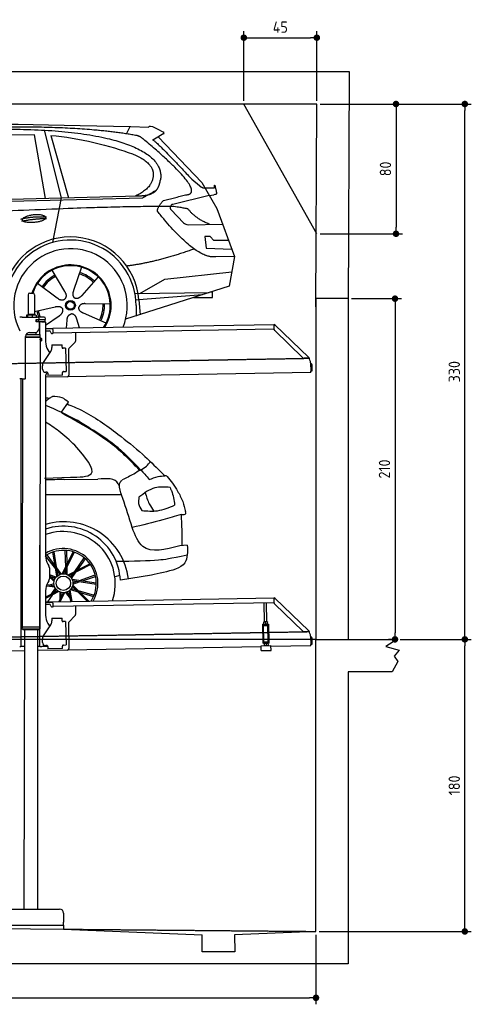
# Model space of a CAD drawing. Header units: millimetres. Extents: x 552 to 7231, y 5867 to 11935.
# Tile 5 of 5: x 4448 to 7231, y 5867 to 11935. Entities that reach past the tile are written whole.
import ezdxf

# ---------------------------------------------------------------- set-up
doc = ezdxf.new("R2010")
doc.units = ezdxf.units.MM
doc.linetypes.add('GEN3', pattern=[6.25, 5, -1.25])
doc.layers.get('0').update_dxf_attribs({"lineweight": 25})
for name, color, linetype, lineweight in [('3', 6, 'GEN3', 25), ('4', 3, 'Continuous', 25), ('5', 3, 'Continuous', 25), ('AM_5', 3, 'Continuous', 25)]:
    doc.layers.add(name, color=color, linetype=linetype, lineweight=lineweight)
doc.layers.add('Car', color=10, linetype='Continuous')
doc.styles.get("Standard").update_dxf_attribs({"font": 'ISOCP.SHX'})
doc.dimstyles.new('GEN-ISO$0', dxfattribs={"dimscale": 20, "dimtxt": 3.5, "dimasz": 2, "dimexe": 2, "dimexo": 1, "dimgap": 1.5, "dimtad": 1, "dimdec": 1, "dimlfac": 0.1, "dimdsep": 46, "dimtxsty": 'STANDARD', "dimblk": 'PUNKT', "dimcen": 2, "dimclrd": 256, "dimclre": 256, "dimclrt": 2, "dimadec": 0, "dimazin": 0, "dimtp": 0.1, "dimtm": 0.1, "dimtfac": 0.71, "dimtdec": 1, "dimtmove": 2, "dimatfit": 3, "dimldrblk": 'PUNKT', "dimfxl": 1, "dimtolj": 1, "dimarcsym": 0})

# ---------------------------------------------------------------- blocks, each defined once
blk = doc.blocks.new('PUNKT')
at = {"layer": '4', "color": 0, "linetype": 'ByBlock'}
blk.add_line((-0.5, 0), (-1, 0), dxfattribs=at)
at = {"layer": '4', "color": 0, "linetype": 'ByBlock', "const_width": 0.5}
blk.add_lwpolyline([(-0.25, 0, 1), (0.25, 0, 1)], format="xyb", close=True, dxfattribs=at)
blk = doc.blocks.new('*D4')
at = {"layer": '4', "lineweight": -2, "transparency": 16777216}
for p, q in [((6792.8, 8115.9), (7231, 8115.9)), ((7191, 6355.9), (7191, 8075.9)), ((6293.7, 6315.9), (7231, 6315.9))]:
    blk.add_line(p, q, dxfattribs=at)
at = {"layer": 'Defpoints', "color": 0, "transparency": 16777216}
for p in [(6772.8, 8115.9), (7191, 8115.9), (6273.7, 6315.9)]:
    blk.add_point(p, dxfattribs=at)
at = {"layer": '4', "lineweight": -2, "transparency": 16777216, "xscale": 40, "yscale": 40, "zscale": 40}
for p, rotation in [((7191, 8115.9), 90), ((7191, 6315.9), 270)]:
    blk.add_blockref('PUNKT', p, dxfattribs=dict(at, rotation=rotation))
at = {"layer": '4', "color": 2, "transparency": 16777216, "insert": (7126, 7215.9), "char_height": 70, "attachment_point": 5, "rotation": 90}
blk.add_mtext('\\A1;180', dxfattribs=at)
blk = doc.blocks.new('*D5')
at = {"layer": '4', "lineweight": -2, "transparency": 16777216}
for p, q in [((6298.9, 11415.5), (7231, 11415.5)), ((7191, 8155.9), (7191, 11375.5)), ((6792.8, 8115.9), (7231, 8115.9))]:
    blk.add_line(p, q, dxfattribs=at)
at = {"layer": 'Defpoints', "color": 0, "transparency": 16777216}
for p in [(6278.9, 11415.5), (7191, 11415.5), (6772.8, 8115.9)]:
    blk.add_point(p, dxfattribs=at)
at = {"layer": '4', "lineweight": -2, "transparency": 16777216, "xscale": 40, "yscale": 40, "zscale": 40}
for p, rotation in [((7191, 11415.5), 90), ((7191, 8115.9), 270)]:
    blk.add_blockref('PUNKT', p, dxfattribs=dict(at, rotation=rotation))
at = {"layer": '4', "color": 2, "transparency": 16777216, "insert": (7126, 9765.7), "char_height": 70, "attachment_point": 5, "rotation": 90}
blk.add_mtext('\\A1;330', dxfattribs=at)
blk = doc.blocks.new('*D10')
at = {"layer": '4', "lineweight": -2, "transparency": 16777216}
for p, q in [((5828.9, 11435.5), (5828.9, 11864.2)), ((6278.9, 11435.5), (6278.9, 11864.2)), ((5868.9, 11824.2), (6238.9, 11824.2))]:
    blk.add_line(p, q, dxfattribs=at)
at = {"layer": 'Defpoints', "color": 0, "transparency": 16777216}
for p in [(6278.9, 11824.2), (5828.9, 11415.5), (6278.9, 11415.5)]:
    blk.add_point(p, dxfattribs=at)
at = {"layer": '4', "lineweight": -2, "transparency": 16777216, "xscale": 40, "yscale": 40, "zscale": 40, "rotation": 180}
blk.add_blockref('PUNKT', (5828.9, 11824.2), dxfattribs=at)
at = {"layer": '4', "lineweight": -2, "transparency": 16777216, "xscale": 40, "yscale": 40, "zscale": 40}
blk.add_blockref('PUNKT', (6278.9, 11824.2), dxfattribs=at)
at = {"layer": '4', "color": 2, "transparency": 16777216, "insert": (6053.9, 11889.2), "char_height": 70, "attachment_point": 5}
blk.add_mtext('\\A1;45', dxfattribs=at)
blk = doc.blocks.new('*D11')
at = {"layer": '4', "lineweight": -2, "transparency": 16777216}
for p, q in [((6298.9, 11415.5), (6806.9, 11415.5)), ((6766.9, 11375.5), (6766.9, 10655.5)), ((6298.9, 10615.5), (6806.9, 10615.5))]:
    blk.add_line(p, q, dxfattribs=at)
at = {"layer": 'Defpoints', "color": 0, "transparency": 16777216}
for p in [(6278.9, 11415.5), (6278.9, 10615.5), (6766.9, 10615.5)]:
    blk.add_point(p, dxfattribs=at)
at = {"layer": '4', "lineweight": -2, "transparency": 16777216, "xscale": 40, "yscale": 40, "zscale": 40}
for p, rotation in [((6766.9, 11415.5), 90), ((6766.9, 10615.5), 270)]:
    blk.add_blockref('PUNKT', p, dxfattribs=dict(at, rotation=rotation))
at = {"layer": '4', "color": 2, "transparency": 16777216, "insert": (6701.9, 11015.5), "char_height": 70, "attachment_point": 5, "rotation": 90}
blk.add_mtext('\\A1;80', dxfattribs=at)
blk = doc.blocks.new('*D12')
at = {"layer": '4', "lineweight": -2, "transparency": 16777216}
for p, q in [((1073.7, 6345.9), (1073.7, 5866.7)), ((6273.7, 6295.9), (6273.7, 5866.7)), ((1113.7, 5906.7), (6233.7, 5906.7))]:
    blk.add_line(p, q, dxfattribs=at)
at = {"layer": 'Defpoints', "color": 0, "transparency": 16777216}
for p in [(1073.7, 6365.9), (6273.7, 6315.9), (6273.7, 5906.7)]:
    blk.add_point(p, dxfattribs=at)
at = {"layer": '4', "lineweight": -2, "transparency": 16777216, "xscale": 40, "yscale": 40, "zscale": 40, "rotation": 180}
blk.add_blockref('PUNKT', (1073.7, 5906.7), dxfattribs=at)
at = {"layer": '4', "lineweight": -2, "transparency": 16777216, "xscale": 40, "yscale": 40, "zscale": 40}
blk.add_blockref('PUNKT', (6273.7, 5906.7), dxfattribs=at)
at = {"layer": '4', "color": 2, "transparency": 16777216, "insert": (3673.7, 5971.7), "char_height": 70, "attachment_point": 5}
blk.add_mtext('\\A1;520', dxfattribs=at)
blk = doc.blocks.new('*D13')
at = {"layer": 'AM_5', "lineweight": -2, "transparency": 16777216}
for p, q in [((6492.8, 10215.9), (6800.7, 10215.9)), ((6760.7, 10175.9), (6760.7, 8155.9)), ((6752.8, 8115.9), (6720.7, 8115.9))]:
    blk.add_line(p, q, dxfattribs=at)
at = {"layer": 'Defpoints', "color": 0, "transparency": 16777216}
for p in [(6472.8, 10215.9), (6760.7, 8115.9), (6772.8, 8115.9)]:
    blk.add_point(p, dxfattribs=at)
at = {"layer": 'AM_5', "lineweight": -2, "transparency": 16777216, "xscale": 40, "yscale": 40, "zscale": 40}
for p, rotation in [((6760.7, 10215.9), 90), ((6760.7, 8115.9), 270)]:
    blk.add_blockref('PUNKT', p, dxfattribs=dict(at, rotation=rotation))
at = {"layer": 'AM_5', "color": 2, "linetype": 'Continuous', "transparency": 16777216, "insert": (6695.7, 9165.9), "char_height": 70, "attachment_point": 5, "rotation": 90}
blk.add_mtext('\\A1;210', dxfattribs=at)

msp = doc.modelspace()

# ---------------------------------------------------------------- linework, layer by layer
for p, q in [((878.92, 11615.52), (6478.92, 11615.52)), ((6478.92, 11615.52), (6472.77, 10165.9)), ((6278.92, 11415.52), (1072.77, 11415.52)), ((6278.92, 10615.52), (5828.92, 11415.52)), ((6272.78, 10165.9), (6278.92, 11415.52)), ((4499.57, 10239.98), (4499.57, 10119.98)), ((4509.57, 10249.98), (4529.57, 10249.98)), ((4539.57, 10239.98), (4539.57, 10119.98)), ((6472.77, 10215.9), (6272.78, 10215.9)), ((6272.78, 10215.9), (6272.78, 8115.9)), ((6472.77, 10215.9), (6472.77, 8115.9)), ((4463.57, 10102.48), (4447.57, 10102.48)), ((4463.57, 10102.48), (4557.57, 10102.48)), ((4489.65, 10112.52), (4489.65, 10102.48)), ((4492.07, 10114.98), (4491.61, 10114.71)), ((4492.52, 10114.98), (4492.07, 10114.98)), ((4510.35, 10114.98), (4492.52, 10114.98)), ((4495.39, 10112.52), (4495.39, 10102.48)), ((4499.57, 10119.98), (4539.57, 10119.98)), ((4501.57, 10114.98), (4501.57, 10119.98)), ((4537.39, 10114.98), (4510.35, 10114.98)), ((4525.31, 10112.52), (4525.31, 10102.48)), ((4547.07, 10114.98), (4537.39, 10114.98)), ((4537.57, 10114.98), (4537.57, 10119.98)), ((4547.07, 10114.98), (4547.53, 10114.71)), ((4549.48, 10112.52), (4549.48, 10102.48)), ((4549.57, 10086.48), (4564.57, 10086.48)), ((4549.57, 10073.98), (4549.57, 10086.48)), ((4564.57, 10085.98), (4549.57, 10085.98)), ((4564.57, 10073.98), (4549.57, 10073.98)), ((4550.57, 10085.98), (4550.57, 10073.98)), ((4597.57, 10102.48), (4557.57, 10102.48)), ((4564.57, 10085.98), (4565.57, 10085.98)), ((4565.57, 10073.98), (4564.57, 10073.98)), ((4567.74, 10085.98), (4565.57, 10085.98)), ((4565.57, 10073.98), (4565.57, 10085.98)), ((4565.57, 10073.98), (4567.74, 10073.98)), ((4567.57, 10092.48), (4567.57, 10089.48)), ((4603.4, 10085.98), (4567.74, 10085.98)), ((4603.4, 10073.98), (4567.74, 10073.98)), ((4588.57, 10086.48), (4604.57, 10086.48)), ((4588.57, 10086.48), (4588.57, 10085.98)), ((4603.4, 10085.98), (4605.57, 10085.98)), ((4605.57, 10073.98), (4603.4, 10073.98)), ((4605.57, 10073.98), (4605.57, 10085.98)), ((4607.57, 10089.48), (4607.57, 10092.48)), ((4567.57, 10070.98), (4567.57, 10032.48)), ((4572.57, 9993.9), (4572.57, 10072.48)), ((4584.57, 10072.48), (4572.57, 10072.48)), ((4584.57, 10072.48), (4606.57, 10072.48)), ((4607.57, 10071.48), (4607.57, 9949.54)), ((4607.57, 10032.25), (4641.05, 10032.84)), ((4641.12, 10028.84), (4607.57, 10028.25)), ((4607.57, 10017.25), (4628.81, 10017.62)), ((4641.05, 10032.84), (4651.05, 10033.01)), ((4651.12, 10029.01), (4641.12, 10028.84)), ((4651.05, 10033.01), (6015.84, 10056.83)), ((4651.19, 10025.01), (4651.05, 10033.01)), ((4651.19, 10025.01), (4651.48, 10008.02)), ((6011.36, 10026.75), (4656.57, 10003.1)), ((6016.97, 10058.53), (6015.58, 10057.09)), ((6017.37, 10055.35), (6015.58, 10057.09)), ((6016.12, 10025.88), (6015.73, 10048.43)), ((6015.96, 10050.02), (6015.84, 10056.83)), ((6016.97, 10058.53), (6018.76, 10056.79)), ((6018.87, 10053.91), (6017.37, 10055.35)), ((6018.76, 10056.79), (6020.26, 10055.34)), ((6018.87, 10053.91), (6019.25, 10054.29)), ((6193.05, 9850.95), (6019.17, 10018.86)), ((6019.25, 10054.29), (6020.26, 10055.34)), ((6020.26, 10055.34), (6229.47, 9853.31)), ((4483.57, 9725.48), (4483.57, 9982.48)), ((4483.57, 9980.77), (4574.55, 9980.63)), ((4483.57, 9979.03), (4571.54, 9978.9)), ((4571.54, 9978.9), (4483.57, 9979.03)), ((4574.54, 9977.16), (4483.57, 9977.3)), ((4486.4, 9994.03), (4574.57, 9993.89)), ((4508.57, 10007.48), (4542.57, 10007.48)), ((4549.57, 9993.93), (4549.59, 10008.49)), ((4571.54, 9978.9), (4574.55, 9980.63)), ((4571.54, 9978.9), (4574.54, 9977.16)), ((4574.51, 9956.39), (4571.79, 8191.9)), ((4572.57, 9978.31), (4572.57, 9979.49)), ((4574.51, 9956.39), (4581.51, 9956.38)), ((4574.54, 9977.16), (4574.53, 9971.39)), ((4574.53, 9971.39), (4581.53, 9971.38)), ((4574.55, 9980.63), (4574.57, 9993.89)), ((4581.51, 9956.38), (4581.53, 9971.38)), ((4582.51, 9957.38), (4581.51, 9956.38)), ((4582.53, 9970.38), (4581.53, 9971.38)), ((4582.53, 9970.38), (4582.51, 9957.38)), ((4638.99, 10007.8), (4639, 10006.8)), ((4644.09, 10001.89), (4649.09, 10001.97)), ((4791.55, 10005.46), (4792.44, 9954.61)), ((4620.96, 9899.54), (4632.43, 9879.69)), ((4645.33, 9930.9), (4708.32, 9932)), ((4645.33, 9930.9), (4645.61, 9914.9)), ((4645.68, 9910.66), (4645.61, 9914.9)), ((4708.6, 9916), (4708.32, 9932)), ((4708.6, 9916), (4708.62, 9915)), ((4713.7, 9910.09), (4714.7, 9910.1)), ((4730.7, 9910.38), (4714.7, 9910.1)), ((4730.7, 9910.38), (4733.21, 9766.4)), ((4748.37, 9900.55), (4751.09, 9744.71)), ((4789.63, 9947.49), (4751.18, 9907.67)), ((4593.55, 9822.05), (4639.7, 9890.48)), ((6222.72, 9848.54), (6200.17, 9848.15)), ((6228.46, 9852.26), (6228.08, 9851.87)), ((6229.58, 9850.43), (6228.08, 9851.87)), ((6229.47, 9853.31), (6228.46, 9852.26)), ((6229.47, 9853.31), (6230.97, 9851.87)), ((6231.38, 9848.69), (6229.58, 9850.43)), ((6230.97, 9851.87), (6232.77, 9850.13)), ((6231.38, 9848.69), (6232.77, 9850.13)), ((4587.92, 9781.87), (4587.57, 9801.87)), ((6240.01, 9820), (6240.9, 9768.72)), ((6242.3, 9803.18), (6242.87, 9770.81)), ((6242.87, 9770.81), (6250.86, 9770.95)), ((6250.86, 9770.95), (6250.3, 9803.32)), ((4463.57, 9722.48), (4447.57, 9722.48)), ((4455.57, 9719.48), (4455.57, 9722.48)), ((4455.57, 9719.48), (4455.57, 8097.48)), ((4464.15, 9722.48), (4461.79, 8192.07)), ((4463.57, 9722.48), (4480.57, 9722.48)), ((4607.57, 9739.48), (4607.57, 8629.11)), ((4741.27, 9734.54), (4607.57, 9732.21)), ((4616.27, 9762.36), (4608.27, 9762.22)), ((4621.35, 9757.45), (4621.61, 9742.45)), ((4711.6, 9744.02), (4621.61, 9742.45)), ((4711.3, 9761.02), (4711.32, 9760.02)), ((4711.6, 9744.02), (4711.32, 9760.02)), ((4717.22, 9766.13), (4716.22, 9766.11)), ((4717.22, 9766.13), (4733.21, 9766.4)), ((6241.04, 9760.72), (4741.27, 9734.54)), ((6241.04, 9760.72), (6240.9, 9768.72)), ((4572.57, 8072.48), (4572.57, 8696.99)), ((4620.96, 8579.11), (4627.22, 8568.28)), ((4630.57, 8555.78), (4630.57, 8489.18)), ((4627.22, 8476.68), (4620.96, 8465.85)), ((4607.57, 8415.85), (4607.57, 8264.54)), ((4607.57, 8347.25), (4641.05, 8347.84)), ((4641.12, 8343.84), (4607.57, 8343.25)), ((4607.57, 8332.25), (4628.81, 8332.62)), ((4638.99, 8322.8), (4639, 8321.8)), ((4641.05, 8347.84), (4651.05, 8348.01)), ((4651.12, 8344.01), (4641.12, 8343.84)), ((4644.09, 8316.89), (4649.09, 8316.97)), ((4651.05, 8348.01), (6015.84, 8371.83)), ((4651.19, 8340.01), (4651.05, 8348.01)), ((4651.19, 8340.01), (4651.48, 8323.02)), ((6011.36, 8341.75), (4656.57, 8318.1)), ((4791.55, 8320.46), (4792.44, 8269.61)), ((5955.41, 8224.06), (5953.37, 8340.74)), ((5971.41, 8224.34), (5969.37, 8341.02)), ((6016.97, 8373.53), (6015.58, 8372.09)), ((6017.37, 8370.35), (6015.58, 8372.09)), ((6016.12, 8340.88), (6015.73, 8363.43)), ((6015.96, 8365.02), (6015.84, 8371.83)), ((6016.97, 8373.53), (6018.76, 8371.79)), ((6018.87, 8368.91), (6017.37, 8370.35)), ((6018.76, 8371.79), (6020.26, 8370.34)), ((6018.87, 8368.91), (6019.25, 8369.29)), ((6193.05, 8165.95), (6019.17, 8333.86)), ((6019.25, 8369.29), (6020.26, 8370.34)), ((6020.26, 8370.34), (6229.47, 8168.31)), ((4789.63, 8262.49), (4751.18, 8222.67)), ((4593.55, 8137.05), (4639.7, 8205.48)), ((4620.96, 8214.54), (4632.43, 8194.69)), ((4645.33, 8245.9), (4708.32, 8247)), ((4645.33, 8245.9), (4645.61, 8229.9)), ((4645.68, 8225.66), (4645.61, 8229.9)), ((4708.6, 8231), (4708.32, 8247)), ((4708.6, 8231), (4708.62, 8230)), ((4713.7, 8225.09), (4714.7, 8225.1)), ((4730.7, 8225.38), (4714.7, 8225.1)), ((4730.7, 8225.38), (4733.21, 8081.4)), ((4748.37, 8215.55), (4751.09, 8059.71)), ((5943.67, 8209.05), (5948.67, 8209.14)), ((5943.67, 8209.05), (5943.81, 8201.05)), ((5948.81, 8201.14), (5943.81, 8201.05)), ((5943.81, 8201.05), (5943.95, 8193.05)), ((5943.95, 8193.05), (5945.43, 8108.06)), ((5948.67, 8209.14), (5978.66, 8209.66)), ((5948.81, 8201.14), (5978.8, 8201.66)), ((5952.1, 8101.18), (5950.36, 8201.16)), ((5952.16, 8224), (5951.42, 8223.55)), ((5951.64, 8210.69), (5951.44, 8222.48)), ((5952.42, 8209.2), (5951.66, 8209.62)), ((5974.66, 8224.39), (5952.16, 8224)), ((5963.64, 8210.9), (5963.43, 8222.69)), ((5974.66, 8224.39), (5975.41, 8223.97)), ((5974.91, 8209.59), (5975.66, 8210.04)), ((5975.64, 8211.11), (5975.43, 8222.9)), ((5979, 8101.65), (5977.25, 8201.63)), ((5978.66, 8209.66), (5983.66, 8209.75)), ((5983.8, 8201.75), (5978.8, 8201.66)), ((5983.8, 8201.75), (5983.66, 8209.75)), ((5983.94, 8193.75), (5983.8, 8201.75)), ((5985.43, 8108.76), (5983.94, 8193.75)), ((4461.79, 8192.07), (4461.77, 8181.07)), ((4461.77, 8181.07), (4571.77, 8180.9)), ((4468.76, 8174.06), (4461.77, 8181.07)), ((4571.79, 8191.9), (4461.79, 8192.07)), ((4564.76, 8173.91), (4468.76, 8174.06)), ((4476.76, 8174.04), (4473.95, 6453.98)), ((4556.76, 8173.92), (4556.76, 6453.98)), ((4564.76, 8173.91), (4571.77, 8180.9)), ((4571.79, 8191.9), (4571.77, 8180.9)), ((6222.72, 8163.54), (6200.17, 8163.15)), ((6228.46, 8167.26), (6228.08, 8166.87)), ((6229.58, 8165.43), (6228.08, 8166.87)), ((6229.47, 8168.31), (6228.46, 8167.26)), ((6229.47, 8168.31), (6230.97, 8166.87)), ((6231.38, 8163.69), (6229.58, 8165.43)), ((6230.97, 8166.87), (6232.77, 8165.13)), ((6231.38, 8163.69), (6232.77, 8165.13)), ((6240.01, 8135), (6240.9, 8083.72)), ((4447.57, 8072.48), (4455.57, 8072.48)), ((4455.57, 8097.48), (4455.57, 8072.48)), ((4463.57, 8072.48), (4455.57, 8072.48)), ((4476.6, 8072.48), (4463.57, 8072.48)), ((4572.57, 8072.48), (4556.6, 8072.48)), ((4572.57, 8072.48), (4584.57, 8072.48)), ((4621.35, 8072.48), (4584.57, 8072.48)), ((4587.92, 8096.87), (4587.57, 8116.87)), ((4616.27, 8077.36), (4608.27, 8077.22)), ((4621.35, 8072.45), (4621.61, 8057.45)), ((4711.3, 8076.02), (4711.32, 8075.02)), ((4711.6, 8059.02), (4711.32, 8075.02)), ((4717.22, 8081.13), (4716.22, 8081.11)), ((4717.22, 8081.13), (4733.21, 8081.4)), ((5935.97, 8077.09), (5995.96, 8078.14)), ((5936.5, 8047.1), (5935.97, 8077.09)), ((5945.43, 8108.06), (5945.57, 8100.07)), ((5945.57, 8100.07), (5950.57, 8100.15)), ((5945.57, 8100.07), (5945.71, 8092.07)), ((5950.71, 8092.15), (5945.71, 8092.07)), ((5950.57, 8100.15), (5980.57, 8100.68)), ((5950.71, 8092.15), (5980.71, 8092.68)), ((5952.1, 8101.18), (5979, 8101.65)), ((5954.46, 8092.22), (5953.72, 8091.77)), ((5953.74, 8090.7), (5953.94, 8078.91)), ((5954.72, 8077.42), (5953.96, 8077.84)), ((5957.57, 8100.28), (5957.55, 8101.28)), ((5965.73, 8090.91), (5965.94, 8079.12)), ((5973.57, 8100.55), (5973.55, 8101.55)), ((5976.96, 8092.61), (5977.71, 8092.19)), ((5977.22, 8077.81), (5977.96, 8078.26)), ((5977.73, 8091.12), (5977.94, 8079.33)), ((5980.57, 8100.68), (5985.57, 8100.76)), ((5985.71, 8092.77), (5980.71, 8092.68)), ((5985.57, 8100.76), (5985.43, 8108.76)), ((5985.71, 8092.77), (5985.57, 8100.76)), ((5996.49, 8048.15), (5995.96, 8078.14)), ((6241.04, 8075.72), (5996.08, 8071.44)), ((6241.04, 8075.72), (6240.9, 8083.72)), ((6242.3, 8118.18), (6242.87, 8085.81)), ((6242.87, 8085.81), (6250.86, 8085.95)), ((6250.86, 8085.95), (6250.3, 8118.32)), ((6273.67, 6315.89), (6272.78, 8115.9)), ((6272.78, 8115.9), (6772.77, 8115.9)), ((6772.77, 8115.9), (6704.42, 8071.14)), ((6704.42, 8071.14), (6785.37, 8049.5)), ((4476.48, 8044.92), (4146.36, 8039.16)), ((4741.27, 8049.54), (4556.56, 8046.32)), ((4711.6, 8059.02), (4621.61, 8057.45)), ((5936.09, 8070.4), (4741.27, 8049.54)), ((5936.5, 8047.1), (5996.49, 8048.15)), ((6785.37, 8049.5), (6755.25, 8012.82)), ((6755.25, 8012.82), (6778.31, 7980.37)), ((6778.31, 7980.37), (6743.82, 7915.9)), ((6743.82, 7915.9), (6472.77, 7915.9)), ((6472.77, 7915.9), (6472.77, 6115.9)), ((4152.77, 6453.98), (4692.77, 6453.98)), ((4717.77, 6428.98), (4717.77, 6373.98)), ((4717.77, 6353.98), (4717.77, 6373.98)), ((1372.77, 6363.02), (4717.77, 6329.89)), ((4127.77, 6353.98), (4717.77, 6353.98)), ((4717.77, 6353.98), (4717.77, 6329.89)), ((4717.77, 6329.89), (5572.77, 6295.81)), ((6272.78, 6315.9), (5772.32, 6295.81)), ((5572.77, 6190.9), (5572.77, 6295.81)), ((5772.32, 6295.81), (5772.77, 6190.9)), ((5772.77, 6190.9), (5572.77, 6190.9)), ((6472.77, 6115.9), (872.77, 6115.9))]:
    msp.add_line(p, q)
for centre, radius, start, end in [((4509.57, 10239.98), 10, 90, 180), ((4529.57, 10239.98), 10, 0, 90), ((4557.57, 10092.48), 10, 0, 90), ((4564.57, 10089.48), 3, 270, 0), ((4564.57, 10070.98), 3, 0, 90), ((4597.57, 10092.48), 10, 0, 90), ((4604.57, 10089.48), 3, 270, 0), ((4604.57, 10070.98), 3, 22.00087, 90), ((4542.57, 10032.48), 25, 270, 0), ((4606.57, 10071.48), 1, 0, 90), ((4628.99, 10007.62), 10, 1, 91), ((6011.28, 10031.75), 5, 271, 342.470872), ((6020.73, 10048.52), 5, 129.243474, 181), ((6026.12, 10026.05), 10, 181, 226), ((4508.57, 9982.48), 25, 90, 180), ((4588.39, 9963.89), 15.76, 151.581317, 208.418683), ((4644, 10006.88), 5, 181, 271), ((4649, 10006.97), 5, 271, 327.763283), ((4656.48, 10008.1), 5, 181, 271), ((4782.44, 9954.43), 10, 316, 1), ((4707.57, 9949.54), 100, 180, 210), ((4610.69, 9910.05), 35, 326, 1), ((4713.62, 9915.09), 5, 181, 271), ((4758.37, 9900.72), 10, 136, 181), ((6200, 9858.14), 10, 226, 271), ((6222.63, 9853.54), 5, 271, 322.756526), ((6190.01, 9819.13), 50, 1, 41.06864), ((4622.57, 9802.48), 35, 146, 181), ((4607.92, 9782.22), 20, 181, 271), ((6234.3, 9803.04), 16, 1, 68.975687), ((6234.3, 9803.04), 8, 1, 42.409622), ((4480.57, 9725.48), 3, 270, 0), ((4632.57, 9739.48), 25, 120.687219, 180), ((4616.35, 9757.36), 5, 12.536959, 91), ((4716.3, 9761.11), 5, 91, 181), ((4741.1, 9744.54), 10, 271, 1), ((4571.57, 8651.48), 2, 297.615989, 300), ((4571.57, 8673.48), 2, 60, 61.103904), ((4707.57, 8629.11), 100, 180, 210), ((4605.57, 8555.78), 25, 0, 30), ((4707.57, 8415.85), 100, 150, 180), ((4605.57, 8489.18), 25, 330, 0), ((4628.99, 8322.62), 10, 1, 91), ((4644, 8321.88), 5, 181, 271), ((4649, 8321.97), 5, 271, 327.763283), ((4656.48, 8323.1), 5, 181, 271), ((6011.28, 8346.75), 5, 271, 342.470872), ((6020.73, 8363.52), 5, 129.243474, 181), ((6026.12, 8341.05), 10, 181, 226), ((4707.57, 8264.54), 100, 180, 210), ((4782.44, 8269.43), 10, 316, 1), ((4610.69, 8225.05), 35, 326, 1), ((4713.62, 8230.09), 5, 181, 271), ((4758.37, 8215.72), 10, 136, 181), ((4622.57, 8117.48), 35, 146, 181), ((6200, 8173.14), 10, 226, 271), ((6222.63, 8168.54), 5, 271, 322.756526), ((6190.01, 8134.13), 50, 1, 41.06864), ((6234.3, 8118.04), 16, 1, 68.975687), ((4607.92, 8097.22), 20, 181, 271), ((4616.35, 8072.36), 5, 12.536959, 91), ((4716.3, 8076.11), 5, 91, 181), ((6234.3, 8118.04), 8, 1, 42.409622), ((4741.1, 8059.54), 10, 271, 1), ((4692.77, 6428.98), 25, 0, 90)]:
    msp.add_arc(centre, radius, start, end)
for points, weights in [([(4492.52, 10114.98), (4491.19, 10114.98), (4489.65, 10112.52)], [1, 1.0379548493, 1]), ([(4495.39, 10112.52), (4493.85, 10114.98), (4492.52, 10114.98)], [1, 1.0379548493, 1]), ([(4510.35, 10114.98), (4503.41, 10114.98), (4495.39, 10112.52)], [1, 1.0379548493, 1]), ([(4525.31, 10112.52), (4517.29, 10114.98), (4510.35, 10114.98)], [1, 1.0379548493, 1]), ([(4537.39, 10114.98), (4531.78, 10114.98), (4525.31, 10112.52)], [1, 1.0379548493, 1]), ([(4549.48, 10112.52), (4543.01, 10114.98), (4537.39, 10114.98)], [1, 1.0379548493, 1]), ([(4547.53, 10114.71), (4548.44, 10114.18), (4549.48, 10112.52)], [1.01682908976, 1.02536255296, 1]), ([(5951.44, 8222.48), (5951.42, 8223.55), (5951.42, 8223.55)], [1, 1.07735026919, 1.07735026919]), ([(5963.43, 8222.69), (5957.4, 8224.59), (5951.44, 8222.48)], [1, 1.15470053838, 1]), ([(5951.64, 8210.69), (5957.68, 8208.8), (5963.64, 8210.9)], [1, 1.15470053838, 1]), ([(5951.66, 8209.62), (5951.66, 8209.62), (5951.64, 8210.69)], [1.07735026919, 1.07735026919, 1]), ([(5975.43, 8222.9), (5969.4, 8224.8), (5963.43, 8222.69)], [1, 1.15470053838, 1]), ([(5963.64, 8210.9), (5969.67, 8209.01), (5975.64, 8211.11)], [1, 1.15470053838, 1]), ([(5975.41, 8223.97), (5975.41, 8223.97), (5975.43, 8222.9)], [1.07735026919, 1.07735026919, 1]), ([(5975.64, 8211.11), (5975.66, 8210.04), (5975.66, 8210.04)], [1, 1.07735026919, 1.07735026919]), ([(5953.74, 8090.7), (5953.72, 8091.77), (5953.72, 8091.77)], [1, 1.07735026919, 1.07735026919]), ([(5965.73, 8090.91), (5959.7, 8092.81), (5953.74, 8090.7)], [1, 1.15470053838, 1]), ([(5953.94, 8078.91), (5959.98, 8077.02), (5965.94, 8079.12)], [1, 1.15470053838, 1]), ([(5953.96, 8077.84), (5953.96, 8077.84), (5953.94, 8078.91)], [1.07735026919, 1.07735026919, 1]), ([(5977.73, 8091.12), (5971.7, 8093.02), (5965.73, 8090.91)], [1, 1.15470053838, 1]), ([(5965.94, 8079.12), (5971.97, 8077.23), (5977.94, 8079.33)], [1, 1.15470053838, 1]), ([(5977.71, 8092.19), (5977.71, 8092.19), (5977.73, 8091.12)], [1.07735026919, 1.07735026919, 1]), ([(5977.94, 8079.33), (5977.96, 8078.26), (5977.96, 8078.26)], [1, 1.07735026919, 1.07735026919])]:
    msp.add_rational_spline(points, weights, degree=2)
for points, knots in [([(6017.26, 10052.12), (6017.1, 10052.18), (6016.95, 10052.25), (6016.52, 10052.45), (6016.32, 10052.56), (6016.09, 10052.7), (6016.03, 10052.75), (6015.93, 10052.82), (6015.91, 10052.83), (6015.91, 10052.83)], [0.57395873, 0.57395873, 0.57395873, 0.57395873, 0.60928252, 0.60928252, 0.68457672, 0.68457672, 0.73471963, 0.73471963, 0.78828708, 0.78828708, 0.78828708, 0.78828708]), ([(6018.42, 10053.08), (6018.28, 10052.98), (6018.13, 10052.87), (6017.84, 10052.63), (6017.7, 10052.51), (6017.56, 10052.39)], [0, 0, 0, 0, 0.05619833, 0.05619833, 0.11238632, 0.11238632, 0.11238632, 0.11238632]), ([(6020.26, 10055.34), (6020.31, 10055.3), (6020.34, 10055.24), (6020.35, 10055.03), (6020.27, 10054.85), (6019.95, 10054.41), (6019.71, 10054.16), (6019.28, 10053.76), (6019.12, 10053.63), (6018.79, 10053.35), (6018.61, 10053.22), (6018.42, 10053.08)], [0, 0, 0, 0, 0.07839586, 0.07839586, 0.23254327, 0.23254327, 0.38325668, 0.38325668, 0.45586956, 0.45586956, 0.5284931, 0.5284931, 0.5284931, 0.5284931]), ([(6018.98, 10053.51), (6019, 10053.58), (6019.01, 10053.65), (6018.98, 10053.75), (6018.97, 10053.78), (6018.93, 10053.85), (6018.9, 10053.88), (6018.87, 10053.91)], [0.17010098, 0.17010098, 0.17010098, 0.17010098, 0.21908376, 0.21908376, 0.24434238, 0.24434238, 0.27026411, 0.27026411, 0.27026411, 0.27026411]), ([(6226.61, 9850.51), (6226.73, 9850.66), (6226.85, 9850.8), (6227.07, 9851.1), (6227.17, 9851.24), (6227.27, 9851.39)], [0, 0, 0, 0, 0.05592576, 0.05592576, 0.11186183, 0.11186183, 0.11186183, 0.11186183]), ([(6227.27, 9851.39), (6227.41, 9851.6), (6227.55, 9851.79), (6227.96, 9852.33), (6228.22, 9852.63), (6228.7, 9853.1), (6228.9, 9853.26), (6229.16, 9853.37), (6229.23, 9853.39), (6229.37, 9853.38), (6229.42, 9853.36), (6229.47, 9853.31)], [0, 0, 0, 0, 0.07658948, 0.07658948, 0.22699607, 0.22699607, 0.37633525, 0.37633525, 0.45078586, 0.45078586, 0.52533064, 0.52533064, 0.52533064, 0.52533064]), ([(6228.08, 9851.87), (6228.04, 9851.92), (6227.99, 9851.95), (6227.86, 9852), (6227.77, 9852), (6227.68, 9851.97)], [0, 0, 0, 0, 0.03951922, 0.03951922, 0.10139952, 0.10139952, 0.10139952, 0.10139952]), ([(6017.26, 8367.12), (6017.1, 8367.18), (6016.95, 8367.25), (6016.52, 8367.45), (6016.32, 8367.56), (6016.09, 8367.7), (6016.03, 8367.75), (6015.93, 8367.82), (6015.91, 8367.83), (6015.91, 8367.83)], [0.57395873, 0.57395873, 0.57395873, 0.57395873, 0.60928252, 0.60928252, 0.68457672, 0.68457672, 0.73471963, 0.73471963, 0.78828708, 0.78828708, 0.78828708, 0.78828708]), ([(6018.42, 8368.08), (6018.28, 8367.98), (6018.13, 8367.87), (6017.84, 8367.63), (6017.7, 8367.51), (6017.56, 8367.39)], [0, 0, 0, 0, 0.05619833, 0.05619833, 0.11238632, 0.11238632, 0.11238632, 0.11238632]), ([(6020.26, 8370.34), (6020.31, 8370.3), (6020.34, 8370.24), (6020.35, 8370.03), (6020.27, 8369.85), (6019.95, 8369.41), (6019.71, 8369.16), (6019.28, 8368.76), (6019.12, 8368.63), (6018.79, 8368.35), (6018.61, 8368.22), (6018.42, 8368.08)], [0, 0, 0, 0, 0.07839586, 0.07839586, 0.23254327, 0.23254327, 0.38325668, 0.38325668, 0.45586956, 0.45586956, 0.5284931, 0.5284931, 0.5284931, 0.5284931]), ([(6018.98, 8368.51), (6019, 8368.58), (6019.01, 8368.65), (6018.98, 8368.75), (6018.97, 8368.78), (6018.93, 8368.85), (6018.9, 8368.88), (6018.87, 8368.91)], [0.17010098, 0.17010098, 0.17010098, 0.17010098, 0.21908376, 0.21908376, 0.24434238, 0.24434238, 0.27026411, 0.27026411, 0.27026411, 0.27026411]), ([(6226.61, 8165.51), (6226.73, 8165.66), (6226.85, 8165.8), (6227.07, 8166.1), (6227.17, 8166.24), (6227.27, 8166.39)], [0, 0, 0, 0, 0.05592576, 0.05592576, 0.11186183, 0.11186183, 0.11186183, 0.11186183]), ([(6227.27, 8166.39), (6227.41, 8166.6), (6227.55, 8166.79), (6227.96, 8167.33), (6228.22, 8167.63), (6228.7, 8168.1), (6228.9, 8168.26), (6229.16, 8168.37), (6229.23, 8168.39), (6229.37, 8168.38), (6229.42, 8168.36), (6229.47, 8168.31)], [0, 0, 0, 0, 0.07658948, 0.07658948, 0.22699607, 0.22699607, 0.37633525, 0.37633525, 0.45078586, 0.45078586, 0.52533064, 0.52533064, 0.52533064, 0.52533064]), ([(6228.08, 8166.87), (6228.04, 8166.92), (6227.99, 8166.95), (6227.86, 8167), (6227.77, 8167), (6227.68, 8166.97)], [0, 0, 0, 0, 0.03951922, 0.03951922, 0.10139952, 0.10139952, 0.10139952, 0.10139952])]:
    msp.add_open_spline(points, degree=3, knots=knots)
for points in [[(4621.35, 9757.45), (4621.35, 9757.78), (4621.31, 9758.11), (4621.23, 9758.45)], [(4621.35, 8072.45), (4621.35, 8072.78), (4621.31, 8073.11), (4621.23, 8073.45)]]:
    msp.add_open_spline(points, degree=3)
at = {"layer": '3'}
for p, q in [((1175.28, 9760.3), (6230.45, 9848.53)), ((1175.28, 8075.31), (6230.44, 8163.55)), ((4717.77, 6329.89), (6272.78, 6315.9))]:
    msp.add_line(p, q, dxfattribs=at)
at = {"layer": '5'}
msp.add_line((6272.78, 8115.9), (872.77, 8115.9), dxfattribs=at)
at = {"layer": 'Car'}
for p, q in [((4598.89, 11254.15), (4703.29, 10836.61)), ((5106.65, 11231.35), (5128.25, 11276.44)), ((5336.61, 11233.75), (5267.24, 11193.37)), ((4539.75, 11224.77), (3838, 11222.43)), ((4606.11, 10833.98), (4539.75, 11224.77)), ((4639.43, 11222.31), (4749.26, 10837.86)), ((5300.15, 11212.53), (5569.46, 10931.24)), ((5508.78, 10951.26), (5555.08, 10912.25)), ((5569.46, 10931.24), (5662.91, 10770.69)), ((5583.78, 10898.33), (5648.13, 10898.54)), ((2479.88, 10767.38), (5122.35, 10834.52)), ((2526.61, 10777.54), (5177.57, 10849.48)), ((4703.29, 10836.61), (4649.7, 10561.41)), ((5122.35, 10834.52), (5205.19, 10837.44)), ((5616.18, 10850.97), (5390.69, 10797.1)), ((5616.18, 10850.97), (5643.8, 10855.46)), ((5380.89, 10763.82), (5457.35, 10683.94)), ((5662.91, 10770.69), (5772.44, 10474.92)), ((5486.8, 10671.6), (5698.53, 10674.5)), ((5620.58, 10599.06), (5587.93, 10598.49)), ((5587.93, 10598.49), (5596.04, 10527.12)), ((5644.81, 10573.66), (5620.58, 10599.06)), ((5735.29, 10575.24), (5644.81, 10573.66)), ((5596.04, 10527.12), (5755.25, 10521.35)), ((5772.44, 10474.92), (5655.55, 10473.31)), ((5772.44, 10474.92), (5737.74, 10292.33)), ((4646.62, 10391.04), (4723.55, 10260.62)), ((4828.47, 10409.61), (4779.49, 10266.34)), ((5341.93, 10336.76), (5754.63, 10381.17)), ((4931.64, 10349.64), (4831.38, 10236.17)), ((5188.15, 10247.25), (5341.93, 10336.76)), ((4557.7, 10311.45), (4678.83, 10220.59)), ((5737.74, 10292.33), (5100.51, 10088.38)), ((5157.78, 10246.83), (5615.19, 10253.11)), ((5182.37, 10207.95), (5163.14, 10206.38)), ((5573.49, 10239.76), (5182.37, 10207.95)), ((5182.37, 10207.95), (5189.77, 10116.95)), ((5519.13, 10222.36), (5634.94, 10222.43)), ((5634.92, 10255.12), (5621.45, 10255.11)), ((5634.94, 10222.43), (5634.92, 10255.12)), ((4539.57, 10137.3), (4666.97, 10165.63)), ((5005.5, 10182.43), (4854.1, 10184.74)), ((5164.47, 10173.9), (5164.5, 10108.86)), ((4607.57, 10051.87), (4691.22, 10110.72)), ((4735.25, 10034.48), (4739.84, 10082.46)), ((4815.78, 10035.89), (4799.55, 10088.56)), ((4980.34, 10065.77), (4841.45, 10126.06)), ((4705.61, 9516.02), (4747.56, 9578.5)), ((4601, 9110.46), (4760.07, 9114.87)), ((4722.52, 9101.46), (4928.53, 9104.05)), ((5480.66, 8697.26), (5433.78, 8692.1)), ((4669.53, 8550.88), (4607.57, 8631.3)), ((4666.51, 8569.25), (4615.95, 8637.29)), ((4677.13, 8504.7), (4652.6, 8653.83)), ((4683.52, 8509.86), (4659.65, 8656.1)), ((4709.94, 8519.98), (4777.87, 8655.28)), ((4718.15, 8520.41), (4784.89, 8652.93)), ((4730.94, 8561.81), (4728.05, 8664.31)), ((4739.29, 8578.45), (4738.38, 8663.49)), ((4787.05, 8534.56), (4844.96, 8619.18)), ((4703.91, 8518.92), (4675.88, 8556.64)), ((4739.97, 8515.75), (4739.46, 8562.73)), ((4745.47, 8513.06), (4879.71, 8582.47)), ((4752.36, 8508.58), (4884.06, 8576.47)), ((4803.58, 8543.11), (4852.66, 8612.21)), ((4672.87, 8500.29), (4630.57, 8513.54)), ((4661.7, 8480.98), (4630.57, 8511.82)), ((4659.56, 8473.04), (4630.57, 8501.7)), ((4667.9, 8493.7), (4640.82, 8501.67)), ((4696.01, 8516.51), (4678.78, 8538.87)), ((4732.16, 8518.43), (4731.37, 8546.66)), ((4762.54, 8498.75), (4778.48, 8522.05)), ((4767.27, 8491.98), (4794.48, 8530.29)), ((4816.42, 8479.53), (4913.01, 8513.95)), ((4834.82, 8476.73), (4915.15, 8503.79)), ((5065.33, 8510.41), (5033.97, 8502.33)), ((5259.1, 8512.58), (5068.21, 8480.3)), ((4617.69, 8444.16), (4614.84, 8443.15)), ((4663.96, 8437.11), (4615.24, 8444.53)), ((4661.02, 8444.79), (4617.11, 8451.53)), ((4658.57, 8458.73), (4631.97, 8449.25)), ((4770.15, 8486.58), (4919.54, 8463.82)), ((4772.41, 8442.71), (4864.25, 8351.73)), ((4773.08, 8478.9), (4919.56, 8456.41)), ((4774.54, 8450.65), (4874.46, 8351.91)), ((4775.4, 8456.71), (4819.93, 8471.71)), ((4775.54, 8464.96), (4802.14, 8474.44)), ((4681.75, 8415.11), (4607.57, 8376.87)), ((4688.64, 8410.63), (4607.57, 8368.71)), ((4647.06, 8389.13), (4618.53, 8347.44)), ((4666.83, 8431.71), (4639.63, 8393.4)), ((4671.57, 8424.94), (4655.62, 8401.64)), ((4715.96, 8403.29), (4688.45, 8348.66)), ((4694.14, 8407.94), (4694.65, 8360.96)), ((4724.17, 8403.71), (4696.6, 8348.81)), ((4701.95, 8405.26), (4702.74, 8377.03)), ((4730.2, 8404.77), (4758.23, 8367.05)), ((4738.09, 8407.18), (4755.33, 8384.82)), ((4750.59, 8413.83), (4761.02, 8349.93)), ((4756.98, 8418.99), (4768.32, 8350.06)), ((4761.24, 8423.4), (4806.08, 8409.36)), ((4766.2, 8429.99), (4793.29, 8422.03)), ((4807.83, 8417.75), (4906.21, 8388.82)), ((4821.08, 8404.66), (4901.97, 8379.34))]:
    msp.add_line(p, q, dxfattribs=at)
for centre, radius in [((4760.64, 10174.19), 30.15), ((4760.64, 10174.19), 23.62), ((4717.05, 8461.85), 58.57), ((4717.05, 8461.85), 58.57), ((4717.05, 8461.85), 44.33)]:
    msp.add_circle(centre, radius, dxfattribs=at)
for centre, radius, start, end in [((5395.34, 10777.65), 20, 103.435753, 223.747291), ((5486.25, 10711.6), 40, 223.747291, 270.78612), ((4761.06, 10173.68), 422.7, 4.650408, 165.21264), ((4761.06, 10173.68), 403.41, 0.031542, 193.931162), ((4761.06, 10173.68), 350, 337.649562, 206.402257), ((4761.06, 10173.68), 250, 327.296489, 162.229183), ((4760.64, 10174.19), 245, 326.365049, 161.980365), ((4760.64, 10174.19), 209.64, 117.262002, 146.39945), ((4760.64, 10174.19), 200.65, 117.115177, 146.546276), ((4760.64, 10174.19), 200.65, 45.115177, 74.546276), ((4760.64, 10174.19), 209.64, 45.262002, 74.39945), ((4760.64, 10174.19), 209.64, 189.262002, 200.002937), ((4760.64, 10174.19), 200.65, 189.115177, 200.940263), ((4760.64, 10174.19), 200.65, 333.115177, 2.546276), ((4760.64, 10174.19), 209.64, 333.262002, 2.39945), ((4720.98, 8441.04), 399.59, 6.845904, 106.488091), ((4717.05, 8461.85), 351.64, 3.008446, 108.14111), ((4715.58, 8459.29), 321.28, 340.952754, 109.646228), ((4716.09, 8461.83), 213.75, 329.189866, 120.510329), ((4717.05, 8461.85), 202.76, 327.244992, 122.681728)]:
    msp.add_arc(centre, radius, start, end, dxfattribs=at)
for points, degree in [([(2897.69, 11225.96), (3308.34, 11304.69), (4068.63, 11305.48), (5241.87, 11273.4)], 3), ([(5241.87, 11273.4), (5249.91, 11293.03), (5297.95, 11257.16), (5335.68, 11242.31)], 3), ([(5168.41, 11221.06), (4866.28, 11275.66), (4391.81, 11273.47)], 2), ([(5336.61, 11233.75), (5338.25, 11235.42), (5333.72, 11237.51), (5338.23, 11241.31), (5335.68, 11242.31)], 4), ([(4639.43, 11222.31), (4811.55, 11208.73), (5008.57, 11157.47), (5142.74, 11108.38)], 3), ([(5218.62, 11191.55), (5192.22, 11216.78), (5168.41, 11221.06)], 2), ([(5470.15, 10855.01), (5610.77, 10862.38), (5218.62, 11191.55)], 2), ([(5267.24, 11193.37), (5271.29, 11204.18), (5508.78, 10951.26)], 2), ([(5142.74, 11108.38), (5259.28, 11060.5), (5270.09, 10994.55)], 2), ([(5270.09, 10994.55), (5277.34, 10900.18), (5160.93, 10849.03)], 2), ([(5177.57, 10849.48), (5227.64, 10850.84), (5295.23, 10854.38), (5307.42, 10904.45), (5314.9, 10947.82)], 4), ([(5205.19, 10837.44), (5235.25, 10854.22), (5290.33, 10885.06)], 2), ([(5555.08, 10912.25), (5563.52, 10905.14), (5581.47, 10895.42), (5586.02, 10897.99), (5587.9, 10899.56)], 4), ([(5661.3, 10863.46), (5661.62, 10859.76), (5653.91, 10857.1), (5643.79, 10855.46)], 3), ([(5648.13, 10898.54), (5645.36, 10946.5), (5661.3, 10863.46)], 2), ([(5296.98, 10754.12), (5294.29, 10778.23), (5333.5, 10821.2)], 2), ([(5333.5, 10821.2), (5470.15, 10855.01)], 1), ([(5398.05, 10783.62), (4521.17, 10788.71), (2091.86, 10611.82)], 2), ([(5655.55, 10473.31), (5532.81, 10458.35), (5296.98, 10754.12)], 2), ([(5486.19, 10767.58), (5484.84, 10770.56), (5398.05, 10783.62)], 2), ([(5619.28, 10673.42), (5533.02, 10707.02), (5486.19, 10767.58)], 2), ([(4453.83, 10706.4), (4528.94, 10724.61), (4612.55, 10720.28)], 2), ([(4461.23, 10693.69), (4534.97, 10709.57), (4612.88, 10710.19)], 2), ([(5522.76, 10522.36), (5299.46, 10440.99), (5107.08, 10416.46)], 2), ([(4723.55, 10260.62), (4742.05, 10234.55), (4725.65, 10213.28)], 2), ([(4779.49, 10266.34), (4775.17, 10253.7), (4771.46, 10239.61), (4776.08, 10225.89), (4787, 10219.54)], 4), ([(4678.83, 10220.59), (4702.7, 10199.33), (4725.65, 10213.28)], 2), ([(4831.38, 10236.17), (4822.54, 10226.17), (4812.13, 10215.97), (4797.92, 10213.2), (4787, 10219.54)], 4), ([(4666.97, 10165.63), (4697.49, 10175.16), (4712.65, 10152.99)], 2), ([(4691.22, 10110.72), (4718.82, 10126.86), (4712.65, 10152.99)], 2), ([(4841.45, 10126.06), (4811.16, 10136.28), (4811.92, 10163.13)], 2), ([(4854.1, 10184.74), (4822.29, 10187.91), (4811.92, 10163.13)], 2), ([(4739.84, 10082.46), (4740.2, 10114.43), (4765.97, 10122)], 2), ([(4799.55, 10088.56), (4792.73, 10119.79), (4765.97, 10122)], 2), ([(4607.57, 9606.5), (4614.92, 9604.81), (4622.27, 9603.11), (4629.62, 9601.4)], 3), ([(4607.57, 9559.85), (4673.21, 9532.57), (4737.09, 9499.52), (4800.97, 9466.48)], 3), ([(5317.38, 9149.02), (5325.52, 9140.59), (5333.66, 9132.16), (5341.61, 9123.65)], 3), ([(5356.02, 9120.24), (5366.93, 9106.53), (5377.83, 9092.81), (5388.73, 9079.1)], 3), ([(4722.52, 9101.46), (4684.2, 9100.36), (4645.88, 9099.27), (4607.57, 9098.18)], 3), ([(4607.57, 9007.77), (4763.15, 9008.57), (4918.75, 9008.8), (5074.34, 9009.03)], 3), ([(5141.29, 8805.2), (5122.11, 8865.03), (5102.93, 8924.86), (5083.74, 8984.69)], 3), ([(5452.5, 8965.87), (5458.45, 8944.84), (5464.4, 8923.8), (5470.35, 8902.76)], 3), ([(5442.36, 8885.58), (5445.63, 8823.69), (5448.71, 8758.05), (5447.44, 8692.33)], 3)]:
    msp.add_open_spline(points, degree=degree, dxfattribs=at)
for points, degree, knots in [([(3067.58, 11216.74), (3094.48, 11218.26), (3233.4, 11225.05), (4253.95, 11272.38), (4874.14, 11282.44), (5347.21, 11135.08), (5314.9, 10947.82)], 4, [0.08213183, 0.08213183, 0.08213183, 0.08213183, 0.08213183, 0.25885101, 0.50885101, 1, 1, 1, 1, 1]), ([(4462.8, 10701.26), (4461.8, 10709.48), (4482.51, 10726.19), (4564.82, 10747.77), (4658.35, 10716.32), (4572.62, 10683.19), (4487.85, 10682.34), (4463.81, 10693.04), (4462.8, 10701.26)], 5, [0, 0, 0, 0, 0, 0, 0.300106, 0.500106, 0.700106, 1, 1, 1, 1, 1, 1]), ([(4607.57, 9584.5), (4614.05, 9590.23), (4627.21, 9600.8), (4642.21, 9608.75), (4649.55, 9612.64)], 3, [24.0563287, 24.0563287, 24.0563287, 24.0563287, 49.9528108, 74.807512, 74.807512, 74.807512, 74.807512]), ([(4747.56, 9578.5), (4735.17, 9588.65), (4706.97, 9611.77), (4670.19, 9612.33), (4649.55, 9612.64)], 3, [0, 0, 0, 0, 46.7675528, 106.5092763, 106.5092763, 106.5092763, 106.5092763]), ([(4739.55, 9566.57), (4769.56, 9555.16), (4882.1, 9507.6), (5034.97, 9397.15), (5196.15, 9267.44), (5280.03, 9185.51), (5317.38, 9149.02)], 3, [81.2894303, 81.2894303, 81.2894303, 81.2894303, 177.4785988, 447.0522819, 641.9952598, 798.5320511, 798.5320511, 798.5320511, 798.5320511]), ([(4715.02, 9505.58), (4711.89, 9507.07), (4707.12, 9509.36), (4706, 9514.32), (4705.61, 9516.02)], 3, [0, 0, 0, 0, 9.6425117, 14.7021996, 14.7021996, 14.7021996, 14.7021996]), ([(5188.02, 9157.27), (5153.53, 9193.2), (5088.12, 9261.35), (4963.82, 9361.1), (4838.22, 9438.26), (4748.31, 9487.39), (4715.02, 9505.58)], 3, [0, 0, 0, 0, 149.2727306, 283.1583494, 476.7883822, 590.5871349, 590.5871349, 590.5871349, 590.5871349]), ([(4788.07, 9311.97), (4755.66, 9342.5), (4699.5, 9395.39), (4635.16, 9437.65), (4607.57, 9455.03)], 3, [0, 0, 0, 0, 133.1921385, 230.8138019, 230.8138019, 230.8138019, 230.8138019]), ([(5193.03, 9160.31), (5141.76, 9213.84), (5048.97, 9310.73), (4907.52, 9400.17), (4828.89, 9449.1), (4800.97, 9466.48)], 3, [0, 0, 0, 0, 221.4321165, 400.7303105, 499.4638441, 499.4638441, 499.4638441, 499.4638441]), ([(4760.07, 9114.87), (4814.69, 9115.76), (4955.28, 9118.07), (4851.52, 9238.39), (4788.07, 9311.97)], 3, [0, 0, 0, 0, 128.6208727, 331.0683729, 331.0683729, 331.0683729, 331.0683729]), ([(5193.03, 9160.31), (5205.44, 9167.51), (5228.53, 9180.92), (5245.48, 9201.5), (5253.32, 9211.02)], 3, [0, 0, 0, 0, 42.6454708, 79.3462553, 79.3462553, 79.3462553, 79.3462553]), ([(5063.72, 9050.13), (5061.4, 9059.06), (5047.72, 9111.73), (4982.61, 9107.54), (4928.53, 9104.05)], 3, [0, 0, 0, 0, 26.5175339, 156.499962, 156.499962, 156.499962, 156.499962]), ([(5193.03, 9160.31), (5178.91, 9151.74), (5142.15, 9129.43), (5103.75, 9110.1), (5080.1, 9098.19)], 3, [0, 0, 0, 0, 49.5453736, 128.9306329, 128.9306329, 128.9306329, 128.9306329]), ([(5193.03, 9160.31), (5201.74, 9151.64), (5220.46, 9133), (5236.67, 9112.13), (5245.34, 9100.98)], 3, [0, 0, 0, 0, 36.838667, 79.1667617, 79.1667617, 79.1667617, 79.1667617]), ([(5245.34, 9100.98), (5263.53, 9108.09), (5294.48, 9120.19), (5327.51, 9123.03), (5341.13, 9124.2)], 3, [0, 0, 0, 0, 58.1886855, 99.0133969, 99.0133969, 99.0133969, 99.0133969]), ([(5341.61, 9123.65), (5344.08, 9124.61), (5349.52, 9126.73), (5353.73, 9122.53), (5356.02, 9120.24)], 3, [0, 0, 0, 0, 7.3410906, 16.1390139, 16.1390139, 16.1390139, 16.1390139]), ([(5083.74, 8984.69), (5074.83, 9006.91), (5062.1, 9038.67), (5061.88, 9083.88), (5075.24, 9094.38), (5080.1, 9098.19)], 3, [0, 0, 0, 0, 73.0077433, 104.2879058, 122.1414241, 122.1414241, 122.1414241, 122.1414241]), ([(5375.56, 9052.17), (5343.08, 9054.89), (5271.16, 9060.93), (5213.81, 9016.08), (5182.37, 8991.49)], 3, [0, 0, 0, 0, 94.4876371, 209.2370218, 209.2370218, 209.2370218, 209.2370218]), ([(5373.94, 9052.3), (5379.69, 9039.33), (5393.22, 9007.33), (5400.01, 8973.77), (5402.11, 8942.8)], 3, [110.7634523, 110.7634523, 110.7634523, 110.7634523, 121.9775177, 218.1425764, 218.1425764, 218.1425764, 218.1425764]), ([(5388.73, 9079.1), (5399.91, 9062.96), (5424.67, 9027.22), (5442.64, 8987.6), (5452.5, 8965.87)], 3, [0, 0, 0, 0, 58.7863052, 130.1773013, 130.1773013, 130.1773013, 130.1773013]), ([(5182.37, 8991.49), (5180.35, 8978.44), (5175.8, 8949.01), (5192.17, 8923.78), (5201.29, 8909.72)], 3, [0, 0, 0, 0, 38.3489851, 86.559031, 86.559031, 86.559031, 86.559031]), ([(5221.12, 9021.46), (5228.13, 8997.22), (5240.02, 8956.12), (5264.44, 8921.16), (5274.46, 8906.82)], 3, [0, 0, 0, 0, 75.0128329, 127.1829962, 127.1829962, 127.1829962, 127.1829962]), ([(5201.29, 8909.72), (5233.58, 8907.1), (5303.07, 8901.44), (5367.58, 8928.38), (5402.11, 8942.8)], 3, [0, 0, 0, 0, 95.8088145, 206.1675512, 206.1675512, 206.1675512, 206.1675512]), ([(5442.36, 8885.58), (5405.07, 8874.07), (5305.76, 8843.45), (5204.52, 8819.9), (5141.29, 8805.2)], 3, [0, 0, 0, 0, 117.0421408, 311.6965471, 311.6965471, 311.6965471, 311.6965471]), ([(5442.36, 8885.58), (5455.81, 8884.72), (5474.76, 8883.51), (5470.98, 8898.86), (5469.88, 8903.32)], 3, [0, 0, 0, 0, 29.4635929, 41.5245871, 41.5245871, 41.5245871, 41.5245871]), ([(5433.78, 8692.1), (5345.89, 8669.52), (5206.05, 8633.59), (5158.83, 8758.72), (5141.29, 8805.2)], 3, [0, 0, 0, 0, 227.1212409, 361.349802, 361.349802, 361.349802, 361.349802]), ([(5480.66, 8697.26), (5481.92, 8656.43), (5484.84, 8562.15), (5352.89, 8532.49), (5283.16, 8517.69), (5259.1, 8512.58)], 3, [0, 0, 0, 0, 110.2168108, 254.5340459, 330.5763843, 330.5763843, 330.5763843, 330.5763843]), ([(5479.74, 8634.22), (5369.28, 8611.9), (5304.13, 8600.2), (5149.68, 8596.17), (5042.43, 8595.2)], 3, [0, 0, 0, 0, 214.6541479, 534.9509806, 534.9509806, 534.9509806, 534.9509806])]:
    msp.add_open_spline(points, degree=degree, knots=knots, dxfattribs=at)

# ---------------------------------------------------------------- dimensions: what is measured, and where the dimension line sits
at = {"layer": '4'}
dim = msp.add_linear_dim(base=(6278.92, 11824.21), p1=(5828.92, 11415.52), p2=(6278.92, 11415.52), dimstyle='GEN-ISO$0', dxfattribs=at)
dim.commit()
dim.dimension.update_dxf_attribs({"geometry": '*D10', "text_midpoint": (6053.92, 11889.21)})
for base, p1, p2, angle, picture, middle in [((7190.95, 11415.52), (6772.77, 8115.9), (6278.92, 11415.52), 90, '*D5', (7125.95, 9765.71)), ((6766.86, 10615.52), (6278.92, 11415.52), (6278.92, 10615.52), 90, '*D11', (6701.86, 11015.52)), ((7190.95, 8115.9), (6273.67, 6315.89), (6772.77, 8115.9), 90, '*D4', (7125.95, 7215.9)), ((6273.67, 5906.7), (1073.74, 6365.89), (6273.67, 6315.89), 0, '*D12', (3673.71, 5971.71))]:
    dim = msp.add_linear_dim(base=base, p1=p1, p2=p2, angle=angle, dimstyle='GEN-ISO$0', dxfattribs=at)
    dim.commit()
    dim.dimension.update_dxf_attribs({"geometry": picture, "text_midpoint": middle})
at = {"layer": 'AM_5'}
dim = msp.add_linear_dim(base=(6760.72, 8115.9), p1=(6472.77, 10215.9), p2=(6772.77, 8115.9), angle=90, dimstyle='GEN-ISO$0', dxfattribs=at)
dim.commit()
dim.dimension.update_dxf_attribs({"geometry": '*D13', "text_midpoint": (6695.72, 9165.9)})

doc.saveas('drawing.dxf')
